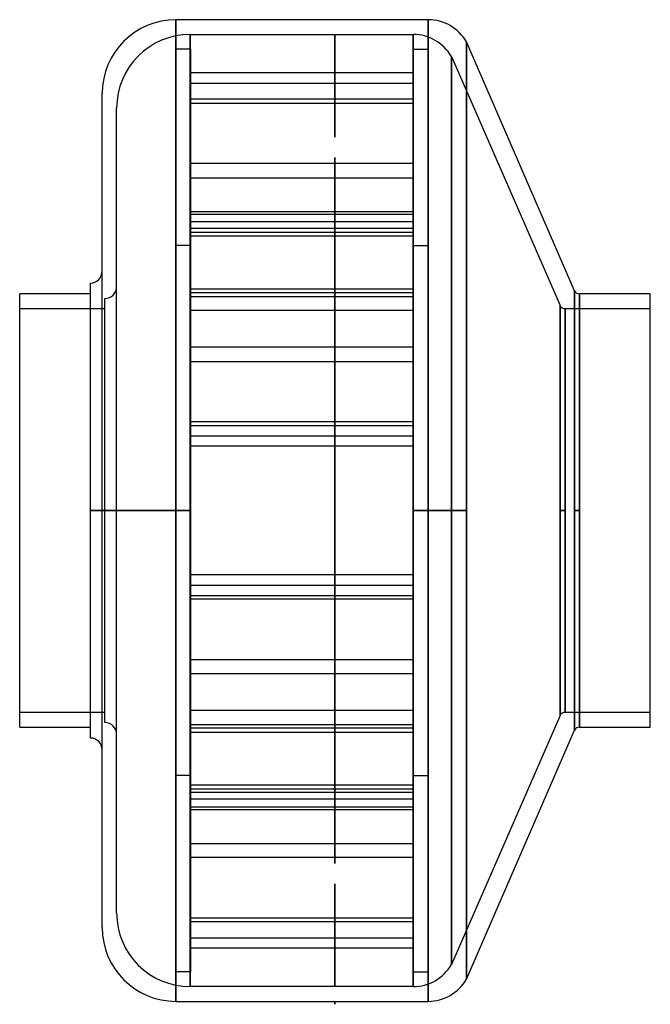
# Model space of a CAD drawing. Header units: millimetres. Extents: x -107 to 107, y -168 to 166.
import ezdxf

# ---------------------------------------------------------------- set-up
doc = ezdxf.new("R2010")
doc.units = ezdxf.units.MM
doc.layers.add('MAIN-1', color=7, linetype='Continuous')
doc.layers.add('MAIN-2', color=7, linetype='Continuous')

msp = doc.modelspace()

# ---------------------------------------------------------------- linework, layer by layer
at = {"layer": 'MAIN-1'}
for p, q in [((-54, 0), (-54, 166.5)), ((31.6, 166.5), (-54, 166.5)), ((31.6, 0), (31.6, 166.5)), ((44.59, 0), (44.59, 159)), ((81.27, 74.5), (44.59, 159)), ((-79, 0), (-79, 141.5)), ((-83, 0), (-83, 77.18)), ((-83, 73.5), (-107, 73.5)), ((-107, -73.5), (-107, 73.5)), ((81.27, 0), (81.27, 74.5)), ((107, 73.5), (83, 73.5)), ((83, 0), (83, 73.5)), ((107, -73.5), (107, 73.5)), ((-83, -77.18), (-83, 0)), ((-83, 0), (-79, 0)), ((-54, 0), (-79, 0)), ((-79, -141.5), (-79, 0)), ((-54, -166.5), (-54, 0)), ((44.59, 0), (31.6, 0)), ((31.6, -166.5), (31.6, 0)), ((44.59, -159), (44.59, 0)), ((81.27, 0), (83, 0)), ((81.27, -74.5), (81.27, 0)), ((83, -73.5), (83, 0)), ((-107, -73.5), (-83, -73.5)), ((44.59, -159), (81.27, -74.5)), ((83, -73.5), (107, -73.5)), ((-54, -166.5), (0, -166.5)), ((0, -166.5), (31.6, -166.5)), ((0, -166.5), (0, -167.5)), ((0, -167.5), (0, -166.5)), ((0, -166.5), (0, -166.5)), ((0, -166.5), (0, -166.5)), ((0, -166.5), (0, -166.5)), ((0, -166.5), (0, -166.5)), ((0, -166.5), (0, -166.5)), ((0, -166.5), (0, -166.5)), ((0, -166.5), (0, -166.5)), ((0, -166.5), (0, -166.5)), ((0, -166.5), (0, -166.5)), ((0, -166.5), (0, -166.5)), ((0, -166.5), (0, -166.5)), ((0, -166.5), (0, -166.5)), ((0, -167.5), (0, -167.5))]:
    msp.add_line(p, q, dxfattribs=at)
for centre, radius, start, end in [((-54, 141.5), 25, 90, 180), ((31.6, 151.5), 15, 30, 90), ((-83, 81.18), 4, 270, 0.0001), ((83, 75.5), 2, 210.0001, 270), ((83, -75.5), 2, 90, 149.9999), ((-83, -81.18), 4, 359.9999, 90), ((-54, -141.5), 25, 180, 270), ((31.6, -151.5), 15, 270, 330)]:
    msp.add_arc(centre, radius, start, end, dxfattribs=at)
at = {"layer": 'MAIN-2'}
for p, q in [((-54, 166.5), (-54, 0)), ((31.6, 166.5), (31.6, 0)), ((-49.1, 0), (-49.1, 161.5)), ((-49.1, 161.5), (-49.1, 0)), ((-49.1, 161.5), (0, 161.5)), ((0, 161.5), (0, 161.5)), ((0, 161.5), (0, 161.5)), ((0, 161.5), (0, 161.5)), ((0, 161.5), (0, 161.5)), ((0, 161.5), (0, 161.5)), ((0, 161.5), (0, 161.5)), ((0, 161.5), (0, 161.5)), ((0, 161.5), (0, 161.5)), ((0, 161.5), (0, 161.5)), ((0, 161.5), (0, 161.5)), ((0, 161.5), (0, 161.5)), ((0, 161.5), (0, 161.5)), ((0, 161.5), (0, 161.5)), ((0, 161.5), (0, 161.5)), ((0, 161.5), (0, 161.5)), ((0, 161.5), (0, 161.5)), ((0, 161.5), (0, 161.5)), ((0, 161.5), (26.5, 161.5)), ((0, 161.5), (0, 126.74)), ((0, 126.74), (0, 161.5)), ((0, 161.5), (0, 161.5)), ((0, 161.5), (0, 161.5)), ((0, 161.5), (0, 161.5)), ((0, 161.5), (0, 161.5)), ((0, 161.5), (0, 161.5)), ((0, 161.5), (0, 161.5)), ((0, 161.5), (0, 161.5)), ((0, 161.5), (0, 161.5)), ((0, 161.5), (0, 161.5)), ((0, 161.5), (0, 161.5)), ((0, 161.5), (0, 161.5)), ((0, 161.5), (0, 161.5)), ((26.5, 0), (26.5, 161.5)), ((26.5, 161.5), (26.5, 0)), ((44.59, 159), (44.59, 0)), ((-54, 0), (-54, 156.5)), ((-49, 156.5), (-54, 156.5)), ((-49, 156.5), (-49, 0)), ((26.6, 0), (26.6, 156.5)), ((26.6, 156.5), (31.6, 156.5)), ((31.6, 156.5), (31.6, 0)), ((39.49, 0), (39.49, 154)), ((39.49, 154), (39.49, 0)), ((39.49, 154), (76.37, 69.5)), ((26.6, 148.51), (-49, 148.51)), ((-49, 144.98), (26.6, 144.98)), ((26.6, 139.51), (-49, 139.51)), ((-49, 138.21), (26.6, 138.21)), ((-74.1, 0), (-74.1, 136.5)), ((26.6, 117.73), (-49, 117.73)), ((0, 119.66), (0, -119.66)), ((0, -119.66), (0, 119.66)), ((-49, 112.9), (26.6, 112.9)), ((-49, 101.42), (26.6, 101.42)), ((-49, 100.49), (26.6, 100.49)), ((26.6, 97.89), (-49, 97.89)), ((26.6, 95.66), (-49, 95.66)), ((-49, 94.41), (26.6, 94.41)), ((26.6, 93.12), (-49, 93.12)), ((-49, 89.9), (-54, 89.9)), ((26.6, 89.9), (31.6, 89.9)), ((-49, 75.18), (26.6, 75.18)), ((26.6, 73.88), (-49, 73.88)), ((81.27, 74.5), (81.27, 0)), ((83, 73.5), (83, 0)), ((-78.1, 0), (-78.1, 71.93)), ((-49, 72.63), (26.6, 72.63)), ((-107, 68.5), (-78.1, 68.5)), ((26.6, 67.8), (-49, 67.8)), ((76.37, 69.5), (76.37, 0)), ((76.37, 0), (76.37, 69.5)), ((78.1, 68.5), (107, 68.5)), ((78.1, 68.5), (78.1, 0)), ((78.1, 0), (78.1, 68.5)), ((26.6, 55.4), (-49, 55.4)), ((-49, 50.57), (26.6, 50.57)), ((26.6, 30.08), (-49, 30.08)), ((-49, 28.79), (26.6, 28.79)), ((-49, 25.31), (26.6, 25.31)), ((-49, 25.31), (26.6, 25.31)), ((26.6, 21.78), (-49, 21.78)), ((26.6, 21.78), (-49, 21.78)), ((-79, 0), (-83, 0)), ((-79, 0), (-54, 0)), ((-74.1, 0), (-78.1, 0)), ((-49.1, 0), (-74.1, 0)), ((-54, 0), (-54, -166.5)), ((-49, 0), (-54, 0)), ((-54, 0), (-49, 0)), ((-49.1, 0), (-49.1, -161.5)), ((-49, 0), (-49, -156.5)), ((39.49, 0), (26.5, 0)), ((26.5, 0), (26.5, -161.5)), ((26.6, 0), (31.6, 0)), ((31.6, 0), (26.6, 0)), ((31.6, 0), (31.6, -166.5)), ((31.6, 0), (44.59, 0)), ((31.6, 0), (31.6, -156.5)), ((39.49, 0), (39.49, -154)), ((44.59, 0), (44.59, -159)), ((76.37, 0), (76.37, -69.5)), ((76.37, 0), (78.1, 0)), ((78.1, 0), (78.1, -68.5)), ((81.27, 0), (81.27, -74.5)), ((83, 0), (81.27, 0)), ((83, 0), (83, -73.5)), ((-78.1, -71.93), (-78.1, 0)), ((-74.1, 0), (-78.1, 0)), ((-74.1, 0), (-49.1, 0)), ((-74.1, -136.5), (-74.1, 0)), ((-54, 0), (-49, 0)), ((-49, 0), (-54, 0)), ((-54, -156.5), (-54, 0)), ((-49.1, -161.5), (-49.1, 0)), ((26.5, 0), (39.49, 0)), ((26.5, -161.5), (26.5, 0)), ((31.6, 0), (26.6, 0)), ((26.6, 0), (31.6, 0)), ((26.6, -156.5), (26.6, 0)), ((39.49, -154), (39.49, 0)), ((76.37, -69.5), (76.37, 0)), ((78.1, 0), (76.37, 0)), ((78.1, -68.5), (78.1, 0)), ((26.6, -21.78), (-49, -21.78)), ((26.6, -21.78), (-49, -21.78)), ((-49, -25.31), (26.6, -25.31)), ((-49, -25.31), (26.6, -25.31)), ((-49, -28.79), (26.6, -28.79)), ((26.6, -30.08), (-49, -30.08)), ((-49, -50.57), (26.6, -50.57)), ((26.6, -55.4), (-49, -55.4)), ((-78.1, -68.5), (-107, -68.5)), ((26.6, -67.8), (-49, -67.8)), ((76.37, -69.5), (39.49, -154)), ((107, -68.5), (78.1, -68.5)), ((-49, -72.63), (26.6, -72.63)), ((26.6, -73.88), (-49, -73.88)), ((-49, -75.18), (26.6, -75.18)), ((-49, -89.9), (-54, -89.9)), ((26.6, -89.9), (31.6, -89.9)), ((26.6, -93.12), (-49, -93.12)), ((-49, -94.41), (26.6, -94.41)), ((26.6, -95.66), (-49, -95.66)), ((26.6, -97.89), (-49, -97.89)), ((-49, -100.49), (26.6, -100.49)), ((-49, -101.42), (26.6, -101.42)), ((-49, -112.9), (26.6, -112.9)), ((26.6, -117.73), (-49, -117.73)), ((0, -126.74), (0, -161.5)), ((0, -161.5), (0, -126.74)), ((-49, -138.21), (26.6, -138.21)), ((26.6, -139.51), (-49, -139.51)), ((-49, -144.98), (26.6, -144.98)), ((26.6, -148.51), (-49, -148.51)), ((-49, -156.5), (-54, -156.5)), ((26.6, -156.5), (31.6, -156.5)), ((0, -161.5), (-49.1, -161.5)), ((0, -161.5), (0, -161.5)), ((0, -161.5), (0, -161.5)), ((0, -161.5), (0, -161.5)), ((0, -161.5), (0, -161.5)), ((0, -161.5), (0, -161.5)), ((0, -161.5), (0, -161.5)), ((0, -161.5), (0, -161.5)), ((0, -161.5), (0, -161.5)), ((0, -161.5), (0, -161.5)), ((0, -161.5), (0, -161.5)), ((0, -161.5), (0, -161.5)), ((0, -161.5), (0, -161.5)), ((0, -161.5), (0, -161.5)), ((0, -161.5), (0, -161.5)), ((0, -161.5), (0, -161.5)), ((0, -161.5), (0, -161.5)), ((0, -161.5), (0, -161.5)), ((26.5, -161.5), (0, -161.5)), ((0, -161.5), (0, -161.5)), ((0, -161.5), (0, -161.5)), ((0, -161.5), (0, -161.5)), ((0, -161.5), (0, -161.5)), ((0, -161.5), (0, -161.5)), ((0, -161.5), (0, -161.5)), ((0, -161.5), (0, -161.5)), ((0, -161.5), (0, -161.5)), ((0, -161.5), (0, -161.5)), ((0, -161.5), (0, -161.5)), ((0, -161.5), (0, -161.5)), ((0, -161.5), (0, -161.5)), ((0, -166.5), (0, -166.5)), ((0, -166.5), (0, -166.5)), ((0, -166.5), (0, -166.5)), ((0, -166.5), (0, -166.5)), ((0, -166.5), (0, -166.5)), ((0, -166.5), (0, -166.5)), ((0, -166.5), (0, -166.5)), ((0, -166.5), (0, -166.5)), ((0, -166.5), (0, -166.5)), ((0, -166.5), (0, -166.5)), ((0, -166.5), (0, -166.5)), ((0, -166.5), (0, -166.5)), ((0, -166.5), (0, -166.5)), ((0, -166.5), (0, -166.5)), ((0, -166.5), (0, -166.5)), ((0, -166.5), (0, -166.5))]:
    msp.add_line(p, q, dxfattribs=at)
for centre, radius, start, end in [((-49.1, 136.5), 25, 90, 180), ((26.5, 146.5), 15, 30, 90), ((-78.1, 75.93), 4, 270, 0.0001), ((78.1, 70.5), 2, 210.0001, 270), ((78.1, -70.5), 2, 90, 149.9999), ((-78.1, -75.93), 4, 359.9999, 90), ((-49.1, -136.5), 25, 180, 270), ((26.5, -146.5), 15, 270, 330)]:
    msp.add_arc(centre, radius, start, end, dxfattribs=at)
for centre, start_param, end_param in [((0, 126.74), -1.570796, 1.570796), ((0, 126.74), 1.570796, 4.712389), ((0, 119.66), -1.570796, 1.570796), ((0, 119.66), 1.570796, 4.712389), ((0, -119.66), -1.570796, 1.570796), ((0, -119.66), 1.570796, 4.712389), ((0, -126.74), -1.570796, 1.570796), ((0, -126.74), 1.570796, 4.712389)]:
    msp.add_ellipse(centre, major_axis=(0, 0.001), ratio=1, start_param=start_param, end_param=end_param, dxfattribs=at)

doc.saveas('drawing.dxf')
